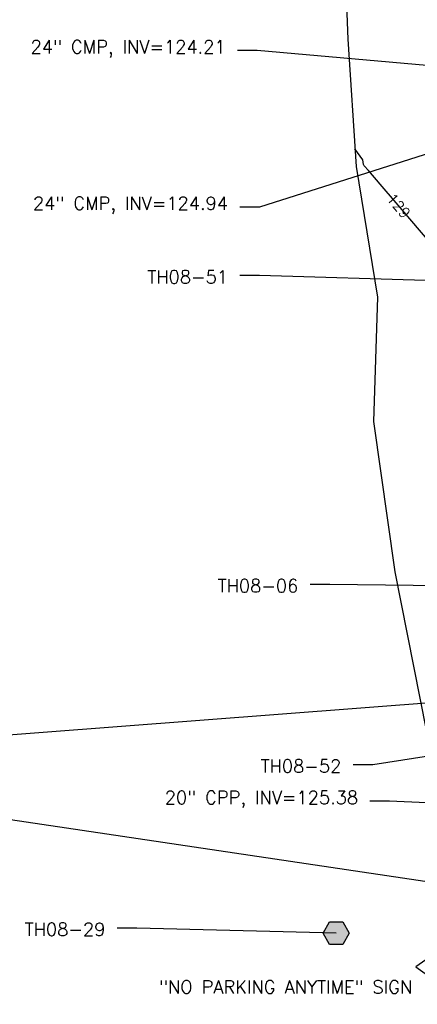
# Model space of a CAD drawing. Header units: feet. Extents: x 351431 to 355879, y 310968 to 329728.
# Tile 154 of 254: x 352915 to 353067, y 322990 to 323366. Entities that reach past the tile are written whole.
import ezdxf

# ---------------------------------------------------------------- set-up
doc = ezdxf.new("R2010")
doc.units = ezdxf.units.FT
doc.header["$MEASUREMENT"] = 0
for name, color, linetype in [('ELTCN-EG1', 251, 'Continuous'), ('ELTNB-EG1', 55, 'Continuous'), ('ESGH', 1, 'Continuous'), ('ETFS', 6, 'Continuous'), ('ETGH', 4, 'Continuous'), ('ETIF', 4, 'Continuous'), ('ETTC', 252, 'Continuous'), ('ETUD', 4, 'Continuous')]:
    doc.layers.add(name, color=color, linetype=linetype)
doc.styles.add('ANNO-TOPO', font='simplex.shx')
doc.styles.add('L80', font='simplex', dxfattribs={"height": 4})

# ---------------------------------------------------------------- blocks, each defined once
blk = doc.blocks.new('TH')
blk.add_hatch(color=256).paths.add_polyline_path([(-0.05, 0.0866), (0.05, 0.0866), (0.1, 0), (0.05, -0.0866), (-0.05, -0.0866), (-0.1, 0)])
for p, q in [((-0.1, 0), (-0.05, 0.0866)), ((-0.05, 0.0866), (0.05, 0.0866)), ((0.05, 0.0866), (0.1, 0)), ((-0.05, -0.0866), (-0.1, 0)), ((0.1, 0), (0.05, -0.0866)), ((0.05, -0.0866), (-0.05, -0.0866))]:
    blk.add_line(p, q)

msp = doc.modelspace()

# ---------------------------------------------------------------- linework, layer by layer
at = {"layer": 'ETGH', "linetype": 'ByBlock', "lineweight": -2}
for p, q in [((353007.05, 323268.42), (352999.55, 323268.42)), ((353033.94, 323150.27), (353026.44, 323150.27)), ((353050.37, 323081.3), (353042.87, 323081.3)), ((352960.16, 323018.84), (352952.66, 323018.84))]:
    msp.add_line(p, q, dxfattribs=at)
for points in [[(353142.44, 323264.41), (353007.05, 323268.42)], [(353267.87, 323147.39), (353033.94, 323150.27)], [(353164.2, 323099.05), (353050.37, 323081.3)], [(353036.41, 323016.87), (352960.16, 323018.84)]]:
    msp.add_lwpolyline(points, dxfattribs=at)
at = {"layer": 'ETIF', "linetype": 'ByBlock', "lineweight": -2}
for points in [[(353139.01, 323110.08), (352767.84, 323081.68)], [(353104.63, 323031.49), (352767.84, 323081.68)]]:
    msp.add_lwpolyline(points, dxfattribs=at)
at = {"layer": 'ETUD', "linetype": 'ByBlock', "lineweight": -2}
for p, q in [((353006.15, 323354.49), (352998.65, 323354.49)), ((353007.05, 323294.63), (352999.55, 323294.63)), ((353056.8, 323067.36), (353049.3, 323067.36))]:
    msp.add_line(p, q, dxfattribs=at)
for points in [[(353131.67, 323343.45), (353006.15, 323354.49)], [(353172.86, 323062.14), (353056.8, 323067.36)]]:
    msp.add_lwpolyline(points, dxfattribs=at)

# ---------------------------------------------------------------- block references
at = {"layer": 'ESGH', "xscale": 50, "yscale": 50, "zscale": 50}
msp.add_blockref('TH', (353036.41, 323016.87), dxfattribs=at)

# ---------------------------------------------------------------- texts
at = {"layer": 'ETFS', "insert": (353065.52, 322998.8), "char_height": 5, "attachment_point": 3, "style": 'ANNO-TOPO'}
msp.add_mtext('"NO PARKING ANYTIME" SIGN', dxfattribs=at)
at = {"layer": 'ETGH', "char_height": 5, "attachment_point": 3, "style": 'ANNO-TOPO'}
for s, insert in [('TH08-51', (352995.05, 323270.42)), ('TH08-06', (353021.94, 323152.27)), ('TH08-52', (353038.37, 323083.3)), ('TH08-29', (352948.16, 323020.84))]:
    msp.add_mtext(s, dxfattribs=dict(at, insert=insert))
at = {"layer": 'ETTC', "insert": (353060.32, 323295.1, 129), "char_height": 4, "attachment_point": 5, "rotation": 310.5906, "style": 'L80', "bg_fill": 3, "box_fill_scale": 1.2, "bg_fill_color": 256, "bg_fill_transparency": 412}
msp.add_mtext('{129}', dxfattribs=at)
at = {"layer": 'ETUD', "char_height": 5, "attachment_point": 3, "style": 'ANNO-TOPO'}
for s, insert in [('24" CMP, INV=124.21', (352994.15, 323358.41)), ('24" CMP, INV=124.94', (352995.05, 323298.56)), ('20" CPP, INV=125.38', (353044.8, 323071.29))]:
    msp.add_mtext(s, dxfattribs=dict(at, insert=insert))

# ---------------------------------------------------------------- next in the draw order: linework, layer by layer
at = {"layer": 'ELTCN-EG1', "elevation": 129, "flags": 128}
msp.add_lwpolyline([(353078.11, 323274.34), (353048.78, 323308.56), (353047.14, 323310.46), (353046.84, 323310.85), (353046.55, 323312.67), (353043.58, 323316.89)], dxfattribs=at)
at = {"layer": 'ELTNB-EG1'}
msp.add_polyline3d([(353038.9, 323408.42, 128.28), (353040.9, 323358.82, 128.63), (353044.01, 323310.09, 129.06), (353052.17, 323260.21, 129.66), (353050.73, 323212.57, 129.84), (353058.8, 323155.11, 129.55), (353070.81, 323094.5, 129.45), (353087.43, 323029.25, 128.98), (353089.33, 323021.82, 129.14), (353089.34, 323020.76, 128.89), (353089.33, 323019.73, 128.87), (353066.82, 323003.97, 128.63), (353089.59, 322987.82, 128.97)], dxfattribs=at)
at = {"layer": 'ETUD', "linetype": 'ByBlock', "lineweight": -2}
msp.add_lwpolyline([(353176.3, 323348.4), (353007.05, 323294.63)], dxfattribs=at)

doc.saveas('drawing.dxf')
